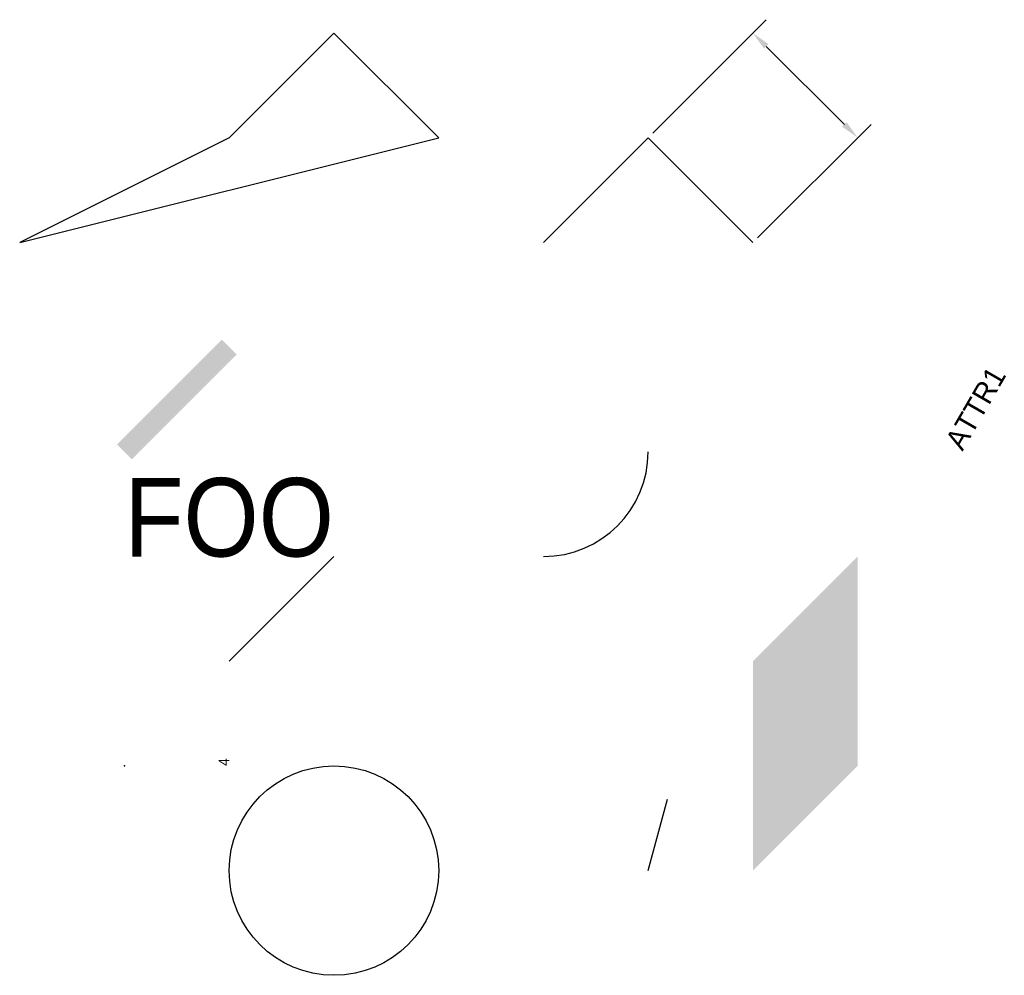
# Model space of a CAD drawing. Header units: inches. Extents: x 0 to 9.4, y 0 to 9.13.
import ezdxf
from ezdxf.enums import TextEntityAlignment as Align

# ---------------------------------------------------------------- set-up
doc = ezdxf.new("R2010")
doc.units = ezdxf.units.IN
doc.header["$MEASUREMENT"] = 0
doc.dimstyles.get("Standard").update_dxf_attribs({"dimtxt": 0.18, "dimasz": 0.18, "dimexe": 0.18, "dimexo": 0.0625, "dimgap": 0.09, "dimtad": 0, "dimtih": 1, "dimtoh": 1, "dimdec": 4, "dimzin": 0, "dimdsep": 46, "dimtxsty": 'Standard', "dimcen": 0.09, "dimadec": 0, "dimazin": 0, "dimtfac": 1, "dimtdec": 4, "dimtofl": 0, "dimtmove": 0, "dimatfit": 3, "dimfxl": 0, "dimtolj": 1, "dimtzin": 0, "dimarcsym": 0})

# ---------------------------------------------------------------- blocks, each defined once
blk = doc.blocks.new('BLOCK1')
blk.add_line((0, 0), (1, 1, 1))
blk = doc.blocks.new('BLOCK2')
blk.add_attdef('ATTR2', (0, 0), '', height=0.2, rotation=60)
blk = doc.blocks.new('*D3')
at = {"color": 0, "lineweight": -2}
for p, q in [((6.0442, 8.0442), (7.1273, 9.1273)), ((7.1273, 8.8727), (7.8727, 8.1273)), ((7.0442, 7.0442), (8.1273, 8.1273))]:
    blk.add_line(p, q, dxfattribs=at)
at = {"color": 0}
for points in [[(7.1485, 8.8939), (7.1061, 8.8515), (7, 9)], [(7.8939, 8.1485), (7.8515, 8.1061), (8, 8)]]:
    blk.add_solid(points, dxfattribs=at)
at = {"layer": 'Defpoints', "color": 0}
for p in [(6, 8, 2), (8, 8), (7, 7, 2)]:
    blk.add_point(p, dxfattribs=at)

msp = doc.modelspace()

# ---------------------------------------------------------------- linework, layer by layer
msp.add_line((2, 3, 4), (3, 4, 5))
at = {"elevation": 2}
msp.add_lwpolyline([(5, 7), (6, 8), (7, 7)], dxfattribs=at)
msp.add_circle((3, 1, 2), 1)
msp.add_arc((5, 5, 5), 1, 270, 0)
msp.add_point((1, 2, 3))
msp.add_solid([(7, 1, 2), (8, 2, 2), (7, 3, 2), (8, 4, 2)])
msp.add_trace([(0.92929, 5.07071, 2), (1.07071, 4.92929, 2), (1.92929, 6.07071, 2), (2.07071, 5.92929, 2)])
msp.add_3dface([(0, 7, 1), (4, 8, 2), (3, 9, 3), (2, 8, 4)])

# ---------------------------------------------------------------- block references
at = {"xscale": 0.5, "yscale": 0.5, "zscale": 0.5, "rotation": 30}
msp.add_blockref('BLOCK2', (2, 2, 4), dxfattribs=at).add_auto_attribs({'ATTR2': '4'})
msp.add_blockref('BLOCK1', (6, 1, 3), dxfattribs=at)

# ---------------------------------------------------------------- texts
msp.add_text('FOO', height=0.75).set_placement((1, 4, 2), (3, 4, 2), align=Align.ALIGNED)
msp.add_attdef('ATTR1', (9, 5, 2), '3', height=0.2, rotation=60)

# ---------------------------------------------------------------- dimensions: what is measured, and where the dimension line sits
dim = msp.add_aligned_dim(p1=(6, 8, 2), p2=(7, 7, 2), distance=1.41421, text=' ', dimstyle='Standard')
dim.commit()
dim.dimension.update_dxf_attribs({"geometry": '*D3', "text_midpoint": (7.5, 8.5)})

doc.saveas('drawing.dxf')
